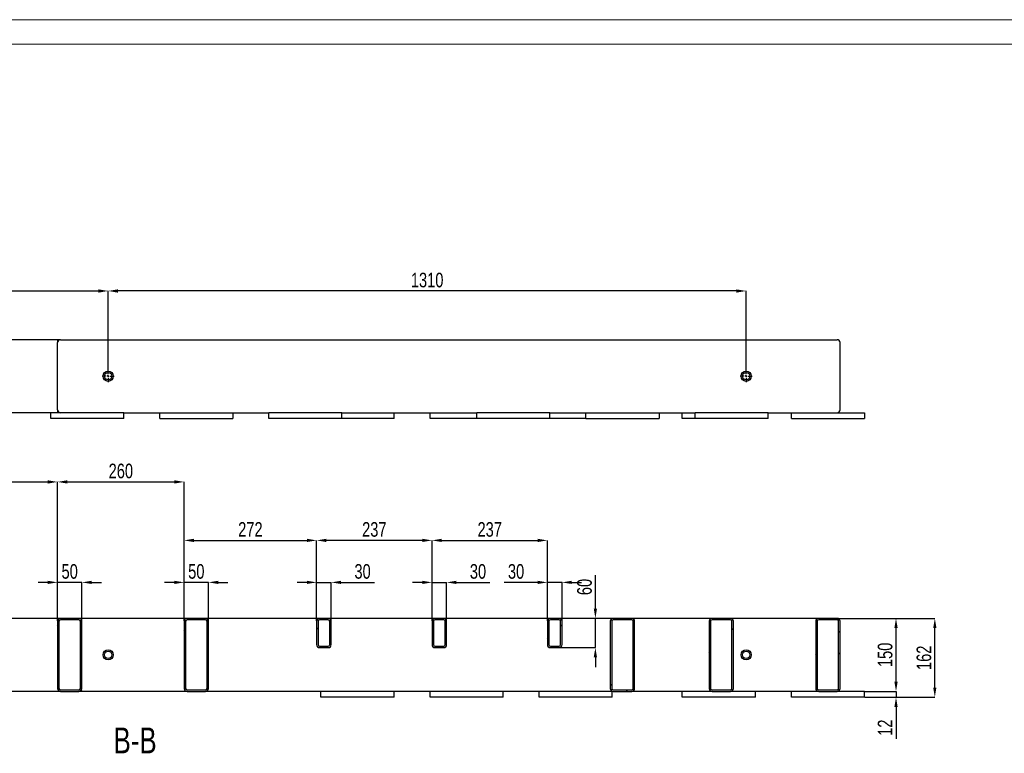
# Model space of a CAD drawing. Header units: millimetres. Extents: x 0 to 841, y 0 to 594.
# Tile 4 of 12: x 174 to 377, y 443 to 594. Entities that reach past the tile are written whole.
import ezdxf

# ---------------------------------------------------------------- set-up
doc = ezdxf.new("R2010")
doc.units = ezdxf.units.MM
doc.header["$PDSIZE"] = -1
doc.linetypes.add('CENTERX2', pattern=[20.32, 12.7, -2.54, 2.54, -2.54])
for name, color, linetype in [('COTES', 1, 'Continuous'), ('NOTES', 6, 'Continuous'), ('TRAIT-FINS', 9, 'Continuous'), ('TRAIT-MIXTES', 3, 'CENTERX2')]:
    doc.layers.add(name, color=color, linetype=linetype)
doc.layers.add('TRAIT-FORT', color=4, linetype='Continuous', lineweight=25)
doc.styles.add('SLDTEXTSTYLE0', font='TXT', dxfattribs={"width": 0.75})
doc.dimstyles.new('SLDDIMSTYLE0', dxfattribs={"dimtxt": 3, "dimasz": 2, "dimexe": 0, "dimexo": 0.0625, "dimgap": 0.75, "dimtad": 1, "dimdec": 0, "dimlfac": 10, "dimrnd": 1e-09, "dimzin": 12, "dimdsep": 46, "dimtxsty": 'SLDTEXTSTYLE0', "dimsah": 1, "dimcen": 0.09, "dimadec": 0, "dimazin": 3, "dimtfac": 1, "dimtdec": 0, "dimtofl": 0, "dimtmove": 0, "dimatfit": 3, "dimfxl": 1, "dimfrac": 2, "dimtolj": 1, "dimtzin": 12, "dimarcsym": 0})
doc.dimstyles.new('SLDDIMSTYLE1', dxfattribs={"dimtxt": 3, "dimasz": 2, "dimexe": 0, "dimexo": 0.0625, "dimgap": 0.75, "dimtad": 1, "dimdec": 0, "dimlfac": 10, "dimrnd": 1e-09, "dimzin": 12, "dimdsep": 46, "dimtxsty": 'SLDTEXTSTYLE0', "dimsah": 1, "dimcen": 0.09, "dimadec": 0, "dimazin": 3, "dimtfac": 1, "dimtdec": 0, "dimtmove": 0, "dimatfit": 0, "dimfxl": 1, "dimfrac": 2, "dimtolj": 1, "dimtzin": 12, "dimarcsym": 0})
pattern_1 = [(45, (0, 0), (-13.4704, 13.4704), []), (45, (4.49, 2e-323), (-13.4704, 13.4704), []), (45, (8.98, 4e-323), (-13.4704, 13.4704), []), (45, (13.47, 6e-323), (-13.4704, 13.4704), [])]

# ---------------------------------------------------------------- blocks, each defined once
blk = doc.blocks.new('_D_90')
at = {"layer": 'COTES', "color": 0, "lineweight": -2, "transparency": 16777216}
for p, q in [((53.57, 470.59), (53.57, 499.13)), ((55.57, 499.13), (180.17, 499.13)), ((182.17, 470.59), (182.17, 499.13))]:
    blk.add_line(p, q, dxfattribs=at)
at = {"layer": 'COTES', "color": 0, "transparency": 16777216}
for points in [[(55.57, 499.46), (55.57, 498.79), (53.57, 499.13)], [(180.17, 499.46), (180.17, 498.79), (182.17, 499.13)]]:
    blk.add_solid(points, dxfattribs=at)
at = {"layer": 'Defpoints', "color": 0, "transparency": 16777216}
for p in [(182.17, 499.13), (53.57, 470.53), (182.17, 470.53)]:
    blk.add_point(p, dxfattribs=at)
at = {"layer": 'COTES', "color": 0, "transparency": 16777216, "insert": (117.87, 502.88), "char_height": 3, "attachment_point": 2, "style": 'SLDTEXTSTYLE0'}
blk.add_mtext('\\A1;1286', dxfattribs=at)
blk = doc.blocks.new('_D_91')
at = {"layer": 'COTES', "color": 0, "lineweight": -2, "transparency": 16777216}
for p, q in [((182.17, 470.59), (182.17, 499.13)), ((184.17, 499.13), (206.17, 499.13)), ((208.17, 470.59), (208.17, 499.13))]:
    blk.add_line(p, q, dxfattribs=at)
at = {"layer": 'COTES', "color": 0, "transparency": 16777216}
for points in [[(184.17, 499.46), (184.17, 498.79), (182.17, 499.13)], [(206.17, 499.46), (206.17, 498.79), (208.17, 499.13)]]:
    blk.add_solid(points, dxfattribs=at)
at = {"layer": 'Defpoints', "color": 0, "transparency": 16777216}
for p in [(208.17, 499.13), (182.17, 470.53), (208.17, 470.53)]:
    blk.add_point(p, dxfattribs=at)
at = {"layer": 'COTES', "color": 0, "transparency": 16777216, "insert": (195.17, 502.88), "char_height": 3, "attachment_point": 2, "style": 'SLDTEXTSTYLE0'}
blk.add_mtext('\\A1;260', dxfattribs=at)
blk = doc.blocks.new('_D_92')
at = {"layer": 'COTES', "color": 0, "lineweight": -2, "transparency": 16777216}
for p, q in [((180.17, 478.51), (178.17, 478.51)), ((182.17, 470.59), (182.17, 478.51)), ((187.17, 478.51), (182.17, 478.51)), ((187.17, 470.59), (187.17, 478.51)), ((189.17, 478.51), (191.17, 478.51))]:
    blk.add_line(p, q, dxfattribs=at)
at = {"layer": 'COTES', "color": 0, "transparency": 16777216}
for points in [[(180.17, 478.84), (180.17, 478.18), (182.17, 478.51)], [(189.17, 478.84), (189.17, 478.18), (187.17, 478.51)]]:
    blk.add_solid(points, dxfattribs=at)
at = {"layer": 'Defpoints', "color": 0, "transparency": 16777216}
for p in [(182.17, 478.51), (182.17, 470.53), (187.17, 470.53)]:
    blk.add_point(p, dxfattribs=at)
at = {"layer": 'COTES', "color": 0, "transparency": 16777216, "insert": (184.67, 482.26), "char_height": 3, "attachment_point": 2, "style": 'SLDTEXTSTYLE0'}
blk.add_mtext('\\A1;50', dxfattribs=at)
blk = doc.blocks.new('_D_93')
at = {"layer": 'COTES', "color": 0, "lineweight": -2, "transparency": 16777216}
for p, q in [((206.17, 478.51), (204.17, 478.51)), ((208.17, 470.59), (208.17, 478.51)), ((213.17, 478.51), (208.17, 478.51)), ((213.17, 470.59), (213.17, 478.51)), ((215.17, 478.51), (217.17, 478.51))]:
    blk.add_line(p, q, dxfattribs=at)
at = {"layer": 'COTES', "color": 0, "transparency": 16777216}
for points in [[(206.17, 478.84), (206.17, 478.18), (208.17, 478.51)], [(215.17, 478.84), (215.17, 478.18), (213.17, 478.51)]]:
    blk.add_solid(points, dxfattribs=at)
at = {"layer": 'Defpoints', "color": 0, "transparency": 16777216}
for p in [(208.17, 478.51), (208.17, 470.53), (213.17, 470.53)]:
    blk.add_point(p, dxfattribs=at)
at = {"layer": 'COTES', "color": 0, "transparency": 16777216, "insert": (210.67, 482.26), "char_height": 3, "attachment_point": 2, "style": 'SLDTEXTSTYLE0'}
blk.add_mtext('\\A1;50', dxfattribs=at)
blk = doc.blocks.new('_D_94')
at = {"layer": 'COTES', "color": 0, "lineweight": -2, "transparency": 16777216}
for p, q in [((208.17, 470.59), (208.17, 487.13)), ((210.17, 487.13), (233.37, 487.13)), ((235.37, 470.59), (235.37, 487.13))]:
    blk.add_line(p, q, dxfattribs=at)
at = {"layer": 'COTES', "color": 0, "transparency": 16777216}
for points in [[(210.17, 487.46), (210.17, 486.79), (208.17, 487.13)], [(233.37, 487.46), (233.37, 486.79), (235.37, 487.13)]]:
    blk.add_solid(points, dxfattribs=at)
at = {"layer": 'Defpoints', "color": 0, "transparency": 16777216}
for p in [(235.37, 487.13), (208.17, 470.53), (235.37, 470.53)]:
    blk.add_point(p, dxfattribs=at)
at = {"layer": 'COTES', "color": 0, "transparency": 16777216, "insert": (221.77, 490.88), "char_height": 3, "attachment_point": 2, "style": 'SLDTEXTSTYLE0'}
blk.add_mtext('\\A1;272', dxfattribs=at)
blk = doc.blocks.new('_D_95')
at = {"layer": 'COTES', "color": 0, "lineweight": -2, "transparency": 16777216}
for p, q in [((235.37, 470.59), (235.37, 487.13)), ((257.07, 487.13), (237.37, 487.13)), ((259.07, 470.59), (259.07, 487.13))]:
    blk.add_line(p, q, dxfattribs=at)
at = {"layer": 'COTES', "color": 0, "transparency": 16777216}
for points in [[(237.37, 487.46), (237.37, 486.79), (235.37, 487.13)], [(257.07, 487.46), (257.07, 486.79), (259.07, 487.13)]]:
    blk.add_solid(points, dxfattribs=at)
at = {"layer": 'Defpoints', "color": 0, "transparency": 16777216}
for p in [(235.37, 487.13), (235.37, 470.53), (259.07, 470.53)]:
    blk.add_point(p, dxfattribs=at)
at = {"layer": 'COTES', "color": 0, "transparency": 16777216, "insert": (247.22, 490.88), "char_height": 3, "attachment_point": 2, "style": 'SLDTEXTSTYLE0'}
blk.add_mtext('\\A1;237', dxfattribs=at)
blk = doc.blocks.new('_D_96')
at = {"layer": 'COTES', "color": 0, "lineweight": -2, "transparency": 16777216}
for p, q in [((233.37, 478.51), (231.37, 478.51)), ((235.37, 470.59), (235.37, 478.51)), ((235.37, 478.51), (238.37, 478.51)), ((238.37, 470.59), (238.37, 478.51)), ((240.37, 478.51), (247.24, 478.51))]:
    blk.add_line(p, q, dxfattribs=at)
at = {"layer": 'COTES', "color": 0, "transparency": 16777216}
for points in [[(233.37, 478.84), (233.37, 478.18), (235.37, 478.51)], [(240.37, 478.84), (240.37, 478.18), (238.37, 478.51)]]:
    blk.add_solid(points, dxfattribs=at)
at = {"layer": 'Defpoints', "color": 0, "transparency": 16777216}
for p in [(235.37, 478.51), (235.37, 470.53), (238.37, 470.53)]:
    blk.add_point(p, dxfattribs=at)
at = {"layer": 'COTES', "color": 0, "transparency": 16777216, "insert": (244.81, 482.26), "char_height": 3, "attachment_point": 2, "style": 'SLDTEXTSTYLE0'}
blk.add_mtext('\\A1;30', dxfattribs=at)
blk = doc.blocks.new('_D_97')
at = {"layer": 'COTES', "color": 0, "lineweight": -2, "transparency": 16777216}
for p, q in [((257.07, 478.51), (255.07, 478.51)), ((259.07, 470.59), (259.07, 478.51)), ((259.07, 478.51), (262.07, 478.51)), ((262.07, 470.59), (262.07, 478.51)), ((264.07, 478.51), (270.94, 478.51))]:
    blk.add_line(p, q, dxfattribs=at)
at = {"layer": 'COTES', "color": 0, "transparency": 16777216}
for points in [[(257.07, 478.84), (257.07, 478.18), (259.07, 478.51)], [(264.07, 478.84), (264.07, 478.18), (262.07, 478.51)]]:
    blk.add_solid(points, dxfattribs=at)
at = {"layer": 'Defpoints', "color": 0, "transparency": 16777216}
for p in [(259.07, 478.51), (259.07, 470.53), (262.07, 470.53)]:
    blk.add_point(p, dxfattribs=at)
at = {"layer": 'COTES', "color": 0, "transparency": 16777216, "insert": (268.51, 482.26), "char_height": 3, "attachment_point": 2, "style": 'SLDTEXTSTYLE0'}
blk.add_mtext('\\A1;30', dxfattribs=at)
blk = doc.blocks.new('_D_98')
at = {"layer": 'COTES', "color": 0, "lineweight": -2, "transparency": 16777216}
for p, q in [((280.77, 478.51), (273.89, 478.51)), ((282.77, 470.59), (282.77, 478.51)), ((285.77, 478.51), (282.77, 478.51)), ((285.77, 470.59), (285.77, 478.51)), ((287.77, 478.51), (289.77, 478.51))]:
    blk.add_line(p, q, dxfattribs=at)
at = {"layer": 'COTES', "color": 0, "transparency": 16777216}
for points in [[(280.77, 478.84), (280.77, 478.18), (282.77, 478.51)], [(287.77, 478.84), (287.77, 478.18), (285.77, 478.51)]]:
    blk.add_solid(points, dxfattribs=at)
at = {"layer": 'Defpoints', "color": 0, "transparency": 16777216}
for p in [(282.77, 478.51), (282.77, 470.53), (285.77, 470.53)]:
    blk.add_point(p, dxfattribs=at)
at = {"layer": 'COTES', "color": 0, "transparency": 16777216, "insert": (276.33, 482.26), "char_height": 3, "attachment_point": 2, "style": 'SLDTEXTSTYLE0'}
blk.add_mtext('\\A1;30', dxfattribs=at)
blk = doc.blocks.new('_D_99')
at = {"layer": 'COTES', "color": 0, "lineweight": -2, "transparency": 16777216}
for p, q in [((259.07, 470.59), (259.07, 487.13)), ((261.07, 487.13), (280.77, 487.13)), ((282.77, 470.59), (282.77, 487.13))]:
    blk.add_line(p, q, dxfattribs=at)
at = {"layer": 'COTES', "color": 0, "transparency": 16777216}
for points in [[(261.07, 487.46), (261.07, 486.79), (259.07, 487.13)], [(280.77, 487.46), (280.77, 486.79), (282.77, 487.13)]]:
    blk.add_solid(points, dxfattribs=at)
at = {"layer": 'Defpoints', "color": 0, "transparency": 16777216}
for p in [(282.77, 487.13), (259.07, 470.53), (282.77, 470.53)]:
    blk.add_point(p, dxfattribs=at)
at = {"layer": 'COTES', "color": 0, "transparency": 16777216, "insert": (270.92, 490.88), "char_height": 3, "attachment_point": 2, "style": 'SLDTEXTSTYLE0'}
blk.add_mtext('\\A1;237', dxfattribs=at)
blk = doc.blocks.new('_D_100')
at = {"layer": 'COTES', "color": 0, "lineweight": -2, "transparency": 16777216}
for p, q in [((292.62, 473.13), (292.62, 480)), ((342.21, 471.13), (292.62, 471.13)), ((292.62, 465.13), (292.62, 471.13)), ((285.23, 465.13), (292.62, 465.13)), ((292.62, 463.13), (292.62, 461.13))]:
    blk.add_line(p, q, dxfattribs=at)
at = {"layer": 'COTES', "color": 0, "transparency": 16777216}
for points in [[(292.28, 473.13), (292.95, 473.13), (292.62, 471.13)], [(292.28, 463.13), (292.95, 463.13), (292.62, 465.13)]]:
    blk.add_solid(points, dxfattribs=at)
at = {"layer": 'Defpoints', "color": 0, "transparency": 16777216}
for p in [(342.27, 471.13), (285.17, 465.13), (292.62, 465.13)]:
    blk.add_point(p, dxfattribs=at)
at = {"layer": 'COTES', "color": 0, "transparency": 16777216, "insert": (288.87, 477.56), "char_height": 3, "attachment_point": 2, "rotation": 90, "style": 'SLDTEXTSTYLE0'}
blk.add_mtext('\\A1;60', dxfattribs=at)
blk = doc.blocks.new('_D_101')
at = {"layer": 'COTES', "color": 0, "lineweight": -2, "transparency": 16777216}
for p, q in [((342.33, 471.13), (354.35, 471.13)), ((354.35, 458.13), (354.35, 469.13)), ((347.93, 456.13), (354.35, 456.13))]:
    blk.add_line(p, q, dxfattribs=at)
at = {"layer": 'COTES', "color": 0, "transparency": 16777216}
for points in [[(354.02, 469.13), (354.69, 469.13), (354.35, 471.13)], [(354.02, 458.13), (354.69, 458.13), (354.35, 456.13)]]:
    blk.add_solid(points, dxfattribs=at)
at = {"layer": 'Defpoints', "color": 0, "transparency": 16777216}
for p in [(342.27, 471.13), (354.35, 471.13), (347.87, 456.13)]:
    blk.add_point(p, dxfattribs=at)
at = {"layer": 'COTES', "color": 0, "transparency": 16777216, "insert": (350.6, 463.63), "char_height": 3, "attachment_point": 2, "rotation": 90, "style": 'SLDTEXTSTYLE0'}
blk.add_mtext('\\A1;150', dxfattribs=at)
blk = doc.blocks.new('_D_102')
at = {"layer": 'COTES', "color": 0, "lineweight": -2, "transparency": 16777216}
for p, q in [((354.35, 458.13), (354.35, 460.13)), ((347.93, 456.13), (354.35, 456.13)), ((347.93, 454.93), (354.35, 454.93)), ((354.35, 456.13), (354.35, 454.93)), ((354.35, 452.93), (354.35, 446.43))]:
    blk.add_line(p, q, dxfattribs=at)
at = {"layer": 'COTES', "color": 0, "transparency": 16777216}
for points in [[(354.02, 458.13), (354.69, 458.13), (354.35, 456.13)], [(354.02, 452.93), (354.69, 452.93), (354.35, 454.93)]]:
    blk.add_solid(points, dxfattribs=at)
at = {"layer": 'Defpoints', "color": 0, "transparency": 16777216}
for p in [(347.87, 456.13), (347.87, 454.93), (354.35, 456.13)]:
    blk.add_point(p, dxfattribs=at)
at = {"layer": 'COTES', "color": 0, "transparency": 16777216, "insert": (350.6, 448.68), "char_height": 3, "attachment_point": 2, "rotation": 90, "style": 'SLDTEXTSTYLE0'}
blk.add_mtext('\\A1;12', dxfattribs=at)
blk = doc.blocks.new('_D_103')
at = {"layer": 'COTES', "color": 0, "lineweight": -2, "transparency": 16777216}
for p, q in [((342.33, 471.13), (362.32, 471.13)), ((362.32, 456.93), (362.32, 469.13)), ((347.93, 454.93), (362.32, 454.93))]:
    blk.add_line(p, q, dxfattribs=at)
at = {"layer": 'COTES', "color": 0, "transparency": 16777216}
for points in [[(361.99, 469.13), (362.65, 469.13), (362.32, 471.13)], [(361.99, 456.93), (362.65, 456.93), (362.32, 454.93)]]:
    blk.add_solid(points, dxfattribs=at)
at = {"layer": 'Defpoints', "color": 0, "transparency": 16777216}
for p in [(342.27, 471.13), (362.32, 471.13), (347.87, 454.93)]:
    blk.add_point(p, dxfattribs=at)
at = {"layer": 'COTES', "color": 0, "transparency": 16777216, "insert": (358.57, 463.03), "char_height": 3, "attachment_point": 2, "rotation": 90, "style": 'SLDTEXTSTYLE0'}
blk.add_mtext('\\A1;162', dxfattribs=at)
blk = doc.blocks.new('_D_105')
at = {"layer": 'COTES', "color": 0, "lineweight": -2, "transparency": 16777216}
for p, q in [((73.57, 522.13), (73.57, 538.32)), ((75.57, 538.32), (190.57, 538.32)), ((192.57, 522.13), (192.57, 538.32))]:
    blk.add_line(p, q, dxfattribs=at)
at = {"layer": 'COTES', "color": 0, "transparency": 16777216}
for points in [[(75.57, 538.65), (75.57, 537.98), (73.57, 538.32)], [(190.57, 538.65), (190.57, 537.98), (192.57, 538.32)]]:
    blk.add_solid(points, dxfattribs=at)
at = {"layer": 'Defpoints', "color": 0, "transparency": 16777216}
for p in [(192.57, 538.32), (73.57, 522.07), (192.57, 522.07)]:
    blk.add_point(p, dxfattribs=at)
at = {"layer": 'COTES', "color": 0, "transparency": 16777216, "insert": (133.07, 542.07), "char_height": 3, "attachment_point": 2, "style": 'SLDTEXTSTYLE0'}
blk.add_mtext('\\A1;1190', dxfattribs=at)
blk = doc.blocks.new('_D_106')
at = {"layer": 'COTES', "color": 0, "lineweight": -2, "transparency": 16777216}
for p, q in [((192.57, 522.13), (192.57, 538.32)), ((321.57, 538.32), (194.57, 538.32)), ((323.57, 522.13), (323.57, 538.32))]:
    blk.add_line(p, q, dxfattribs=at)
at = {"layer": 'COTES', "color": 0, "transparency": 16777216}
for points in [[(194.57, 538.65), (194.57, 537.98), (192.57, 538.32)], [(321.57, 538.65), (321.57, 537.98), (323.57, 538.32)]]:
    blk.add_solid(points, dxfattribs=at)
at = {"layer": 'Defpoints', "color": 0, "transparency": 16777216}
for p in [(192.57, 538.32), (192.57, 522.07), (323.57, 522.07)]:
    blk.add_point(p, dxfattribs=at)
at = {"layer": 'COTES', "color": 0, "transparency": 16777216, "insert": (258.07, 542.07), "char_height": 3, "attachment_point": 2, "style": 'SLDTEXTSTYLE0'}
blk.add_mtext('\\A1;1310', dxfattribs=at)
blk = doc.blocks.new('SW_CENTERMARKSYMBOL_39')
at = {"layer": 'TRAIT-MIXTES', "color": 0}
for p, q in [((-0.4, 0), (-1.25, 0)), ((0, 0), (-0.2, 0)), ((0, 0.4), (0, 1.25)), ((0, 0), (0, 0.2)), ((0, 0), (0, -0.2)), ((0, 0), (0.2, 0)), ((0.4, 0), (1.25, 0)), ((0, -0.4), (0, -1.25))]:
    blk.add_line(p, q, dxfattribs=at)
blk = doc.blocks.new('SW_CENTERMARKSYMBOL_40')
at = {"layer": 'TRAIT-MIXTES', "color": 0}
for p, q in [((-0.4, 0), (-1.25, 0)), ((0, 0), (-0.2, 0)), ((0, 0.4), (0, 1.25)), ((0, 0), (0, 0.2)), ((0, 0), (0, -0.2)), ((0, 0), (0.2, 0)), ((0.4, 0), (1.25, 0)), ((0, -0.4), (0, -1.25))]:
    blk.add_line(p, q, dxfattribs=at)

msp = doc.modelspace()

# ---------------------------------------------------------------- hatches: boundary and pattern name
at = {"layer": 'TRAIT-FINS'}
h = msp.add_hatch(dxfattribs=at)
h.set_pattern_fill('DIN 201 ACIER ET FONTE', color=256, style=0, pattern_type=2)
h.set_pattern_definition(pattern_1)
edge = h.paths.add_edge_path(flags=0)
edge.add_line((182.17, 470.53), (182.17, 456.73))
edge.add_arc((182.77, 456.73), 0.6, 180, 270)
edge.add_line((182.77, 456.13), (186.57, 456.13))
edge.add_arc((186.57, 456.73), 0.6, 270, 360)
edge.add_line((187.17, 456.73), (187.17, 470.53))
edge.add_arc((186.57, 470.53), 0.6, 0, 90)
edge.add_line((186.57, 471.13), (182.77, 471.13))
edge.add_arc((182.77, 470.53), 0.6, 90, 180)
edge = h.paths.add_edge_path(flags=0)
edge.add_arc((182.77, 456.73), 0.3, 180, 270, ccw=False)
edge.add_line((182.47, 456.73), (182.47, 470.53))
edge.add_arc((182.77, 470.53), 0.3, 90, 180, ccw=False)
edge.add_line((182.77, 470.83), (186.57, 470.83))
edge.add_arc((186.57, 470.53), 0.3, 0, 90, ccw=False)
edge.add_line((186.87, 470.53), (186.87, 456.73))
edge.add_arc((186.57, 456.73), 0.3, 270, 360, ccw=False)
edge.add_line((186.57, 456.43), (182.77, 456.43))
h = msp.add_hatch(dxfattribs=at)
h.set_pattern_fill('DIN 201 ACIER ET FONTE', color=256, style=0, pattern_type=2)
h.set_pattern_definition(pattern_1)
edge = h.paths.add_edge_path(flags=0)
edge.add_line((208.17, 470.53), (208.17, 456.73))
edge.add_arc((208.77, 456.73), 0.6, 180, 270)
edge.add_line((208.77, 456.13), (212.57, 456.13))
edge.add_arc((212.57, 456.73), 0.6, 270, 360)
edge.add_line((213.17, 456.73), (213.17, 470.53))
edge.add_arc((212.57, 470.53), 0.6, 0, 90)
edge.add_line((212.57, 471.13), (208.77, 471.13))
edge.add_arc((208.77, 470.53), 0.6, 90, 180)
edge = h.paths.add_edge_path(flags=0)
edge.add_arc((208.77, 456.73), 0.3, 180, 270, ccw=False)
edge.add_line((208.47, 456.73), (208.47, 470.53))
edge.add_arc((208.77, 470.53), 0.3, 90, 180, ccw=False)
edge.add_line((208.77, 470.83), (212.57, 470.83))
edge.add_arc((212.57, 470.53), 0.3, 0, 90, ccw=False)
edge.add_line((212.87, 470.53), (212.87, 456.73))
edge.add_arc((212.57, 456.73), 0.3, 270, 360, ccw=False)
edge.add_line((212.57, 456.43), (208.77, 456.43))
h = msp.add_hatch(dxfattribs=at)
h.set_pattern_fill('DIN 201 ACIER ET FONTE', color=256, style=0, pattern_type=2)
h.set_pattern_definition(pattern_1)
edge = h.paths.add_edge_path(flags=0)
edge.add_line((235.97, 465.13), (237.77, 465.13))
edge.add_arc((237.77, 465.73), 0.6, 270, 360)
edge.add_line((238.37, 465.73), (238.37, 470.53))
edge.add_arc((237.77, 470.53), 0.6, 0, 90)
edge.add_line((237.77, 471.13), (235.97, 471.13))
edge.add_arc((235.97, 470.53), 0.6, 90, 180)
edge.add_line((235.37, 470.53), (235.37, 465.73))
edge.add_arc((235.97, 465.73), 0.6, 180, 270)
edge = h.paths.add_edge_path(flags=0)
edge.add_arc((237.77, 465.73), 0.3, 270, 360, ccw=False)
edge.add_line((237.77, 465.43), (235.97, 465.43))
edge.add_arc((235.97, 465.73), 0.3, 180, 270, ccw=False)
edge.add_line((235.67, 465.73), (235.67, 470.53))
edge.add_arc((235.97, 470.53), 0.3, 90, 180, ccw=False)
edge.add_line((235.97, 470.83), (237.77, 470.83))
edge.add_arc((237.77, 470.53), 0.3, 0, 90, ccw=False)
edge.add_line((238.07, 470.53), (238.07, 465.73))
h = msp.add_hatch(dxfattribs=at)
h.set_pattern_fill('DIN 201 ACIER ET FONTE', color=256, style=0, pattern_type=2)
h.set_pattern_definition(pattern_1)
edge = h.paths.add_edge_path(flags=0)
edge.add_line((259.67, 465.13), (261.47, 465.13))
edge.add_arc((261.47, 465.73), 0.6, 270, 360)
edge.add_line((262.07, 465.73), (262.07, 470.53))
edge.add_arc((261.47, 470.53), 0.6, 0, 90)
edge.add_line((261.47, 471.13), (259.67, 471.13))
edge.add_arc((259.67, 470.53), 0.6, 90, 180)
edge.add_line((259.07, 470.53), (259.07, 465.73))
edge.add_arc((259.67, 465.73), 0.6, 180, 270)
edge = h.paths.add_edge_path(flags=0)
edge.add_arc((261.47, 465.73), 0.3, 270, 360, ccw=False)
edge.add_line((261.47, 465.43), (259.67, 465.43))
edge.add_arc((259.67, 465.73), 0.3, 180, 270, ccw=False)
edge.add_line((259.37, 465.73), (259.37, 470.53))
edge.add_arc((259.67, 470.53), 0.3, 90, 180, ccw=False)
edge.add_line((259.67, 470.83), (261.47, 470.83))
edge.add_arc((261.47, 470.53), 0.3, 0, 90, ccw=False)
edge.add_line((261.77, 470.53), (261.77, 465.73))
h = msp.add_hatch(dxfattribs=at)
h.set_pattern_fill('DIN 201 ACIER ET FONTE', color=256, style=0, pattern_type=2)
h.set_pattern_definition(pattern_1)
edge = h.paths.add_edge_path(flags=0)
edge.add_line((283.37, 465.13), (285.17, 465.13))
edge.add_arc((285.17, 465.73), 0.6, 270, 360)
edge.add_line((285.77, 465.73), (285.77, 470.53))
edge.add_arc((285.17, 470.53), 0.6, 0, 90)
edge.add_line((285.17, 471.13), (283.37, 471.13))
edge.add_arc((283.37, 470.53), 0.6, 90, 180)
edge.add_line((282.77, 470.53), (282.77, 465.73))
edge.add_arc((283.37, 465.73), 0.6, 180, 270)
edge = h.paths.add_edge_path(flags=0)
edge.add_arc((285.17, 465.73), 0.3, 270, 360, ccw=False)
edge.add_line((285.17, 465.43), (283.37, 465.43))
edge.add_arc((283.37, 465.73), 0.3, 180, 270, ccw=False)
edge.add_line((283.07, 465.73), (283.07, 470.53))
edge.add_arc((283.37, 470.53), 0.3, 90, 180, ccw=False)
edge.add_line((283.37, 470.83), (285.17, 470.83))
edge.add_arc((285.17, 470.53), 0.3, 0, 90, ccw=False)
edge.add_line((285.47, 470.53), (285.47, 465.73))
h = msp.add_hatch(dxfattribs=at)
h.set_pattern_fill('DIN 201 ACIER ET FONTE', color=256, style=0, pattern_type=2)
h.set_pattern_definition(pattern_1)
edge = h.paths.add_edge_path(flags=0)
edge.add_line((295.67, 470.53), (295.67, 456.73))
edge.add_arc((296.27, 456.73), 0.6, 180, 270)
edge.add_line((296.27, 456.13), (300.07, 456.13))
edge.add_arc((300.07, 456.73), 0.6, 270, 360)
edge.add_line((300.67, 456.73), (300.67, 470.53))
edge.add_arc((300.07, 470.53), 0.6, 0, 90)
edge.add_line((300.07, 471.13), (296.27, 471.13))
edge.add_arc((296.27, 470.53), 0.6, 90, 180)
edge = h.paths.add_edge_path(flags=0)
edge.add_arc((296.27, 456.73), 0.3, 180, 270, ccw=False)
edge.add_line((295.97, 456.73), (295.97, 470.53))
edge.add_arc((296.27, 470.53), 0.3, 90, 180, ccw=False)
edge.add_line((296.27, 470.83), (300.07, 470.83))
edge.add_arc((300.07, 470.53), 0.3, 0, 90, ccw=False)
edge.add_line((300.37, 470.53), (300.37, 456.73))
edge.add_arc((300.07, 456.73), 0.3, 270, 360, ccw=False)
edge.add_line((300.07, 456.43), (296.27, 456.43))
h = msp.add_hatch(dxfattribs=at)
h.set_pattern_fill('DIN 201 ACIER ET FONTE', color=256, style=0, pattern_type=2)
h.set_pattern_definition(pattern_1)
edge = h.paths.add_edge_path(flags=0)
edge.add_line((315.97, 470.53), (315.97, 456.73))
edge.add_arc((316.57, 456.73), 0.6, 180, 270)
edge.add_line((316.57, 456.13), (320.37, 456.13))
edge.add_arc((320.37, 456.73), 0.6, 270, 360)
edge.add_line((320.97, 456.73), (320.97, 470.53))
edge.add_arc((320.37, 470.53), 0.6, 0, 90)
edge.add_line((320.37, 471.13), (316.57, 471.13))
edge.add_arc((316.57, 470.53), 0.6, 90, 180)
edge = h.paths.add_edge_path(flags=0)
edge.add_arc((316.57, 456.73), 0.3, 180, 270, ccw=False)
edge.add_line((316.27, 456.73), (316.27, 470.53))
edge.add_arc((316.57, 470.53), 0.3, 90, 180, ccw=False)
edge.add_line((316.57, 470.83), (320.37, 470.83))
edge.add_arc((320.37, 470.53), 0.3, 0, 90, ccw=False)
edge.add_line((320.67, 470.53), (320.67, 456.73))
edge.add_arc((320.37, 456.73), 0.3, 270, 360, ccw=False)
edge.add_line((320.37, 456.43), (316.57, 456.43))
h = msp.add_hatch(dxfattribs=at)
h.set_pattern_fill('DIN 201 ACIER ET FONTE', color=256, style=0, pattern_type=2)
h.set_pattern_definition(pattern_1)
edge = h.paths.add_edge_path(flags=0)
edge.add_line((337.87, 470.53), (337.87, 456.73))
edge.add_arc((338.47, 456.73), 0.6, 180, 270)
edge.add_line((338.47, 456.13), (342.27, 456.13))
edge.add_arc((342.27, 456.73), 0.6, 270, 360)
edge.add_line((342.87, 456.73), (342.87, 470.53))
edge.add_arc((342.27, 470.53), 0.6, 0, 90)
edge.add_line((342.27, 471.13), (338.47, 471.13))
edge.add_arc((338.47, 470.53), 0.6, 90, 180)
edge = h.paths.add_edge_path(flags=0)
edge.add_arc((338.47, 456.73), 0.3, 180, 270, ccw=False)
edge.add_line((338.17, 456.73), (338.17, 470.53))
edge.add_arc((338.47, 470.53), 0.3, 90, 180, ccw=False)
edge.add_line((338.47, 470.83), (342.27, 470.83))
edge.add_arc((342.27, 470.53), 0.3, 0, 90, ccw=False)
edge.add_line((342.57, 470.53), (342.57, 456.73))
edge.add_arc((342.27, 456.73), 0.3, 270, 360, ccw=False)
edge.add_line((342.27, 456.43), (338.47, 456.43))

# ---------------------------------------------------------------- linework, layer by layer
at = {"lineweight": 18}
for p, q in [((841, 594), (0, 594)), ((836, 589), (5, 589))]:
    msp.add_line(p, q, dxfattribs=at)
at = {"layer": 'TRAIT-FORT', "lineweight": 25}
for p, q in [((182.17, 528.32), (128.47, 528.32)), ((182.77, 528.32), (182.17, 528.32)), ((182.17, 528.32), (182.17, 527.72)), ((182.17, 513.92), (182.17, 527.72)), ((182.77, 528.32), (342.27, 528.32)), ((342.87, 513.92), (342.87, 527.72)), ((182.17, 513.92), (182.17, 513.32)), ((180.77, 513.32), (134.07, 513.32)), ((180.77, 512.12), (180.77, 513.32)), ((195.77, 513.32), (180.77, 513.32)), ((195.77, 512.12), (180.77, 512.12)), ((195.77, 513.32), (203.17, 513.32)), ((195.77, 512.12), (195.77, 513.32)), ((203.17, 512.12), (203.17, 513.32)), ((203.17, 513.32), (218.17, 513.32)), ((203.17, 512.12), (218.17, 512.12)), ((218.17, 513.32), (218.17, 512.12)), ((218.17, 513.32), (225.57, 513.32)), ((225.57, 512.12), (225.57, 513.32)), ((240.57, 513.32), (225.57, 513.32)), ((240.57, 512.12), (225.57, 512.12)), ((240.57, 513.32), (268.29, 513.32)), ((240.57, 512.12), (240.57, 513.32)), ((251.27, 512.12), (240.57, 512.12)), ((251.27, 512.12), (251.27, 513.32)), ((258.67, 512.12), (258.67, 513.32)), ((268.29, 512.12), (258.67, 512.12)), ((268.29, 512.12), (268.29, 513.32)), ((283.29, 513.32), (268.29, 513.32)), ((283.29, 512.12), (268.29, 512.12)), ((283.29, 512.12), (283.29, 513.32)), ((283.29, 513.32), (290.69, 513.32)), ((290.69, 512.12), (283.29, 512.12)), ((290.69, 512.12), (290.69, 513.32)), ((290.69, 513.32), (305.69, 513.32)), ((290.69, 512.12), (305.69, 512.12)), ((305.69, 513.32), (305.69, 512.12)), ((305.69, 513.32), (313.09, 513.32)), ((310.47, 512.12), (310.47, 513.32)), ((313.09, 512.12), (310.47, 512.12)), ((328.09, 513.32), (313.09, 513.32)), ((313.09, 512.12), (313.09, 513.32)), ((328.09, 512.12), (313.09, 512.12)), ((328.09, 513.32), (332.87, 513.32)), ((328.09, 512.12), (328.09, 513.32)), ((332.87, 512.12), (332.87, 513.32)), ((332.87, 513.32), (347.87, 513.32)), ((332.87, 512.12), (347.87, 512.12)), ((347.87, 513.32), (347.87, 512.12)), ((182.77, 471.13), (158.16, 471.13)), ((186.57, 471.13), (182.77, 471.13)), ((208.77, 471.13), (186.57, 471.13)), ((212.57, 471.13), (208.77, 471.13)), ((235.97, 471.13), (212.57, 471.13)), ((237.77, 471.13), (235.97, 471.13)), ((259.67, 471.13), (237.77, 471.13)), ((261.47, 471.13), (259.67, 471.13)), ((283.37, 471.13), (261.47, 471.13)), ((285.17, 471.13), (283.37, 471.13)), ((296.27, 471.13), (285.17, 471.13)), ((300.07, 471.13), (296.27, 471.13)), ((316.57, 471.13), (300.07, 471.13)), ((320.37, 471.13), (316.57, 471.13)), ((338.47, 471.13), (320.37, 471.13)), ((342.27, 471.13), (338.47, 471.13)), ((182.17, 470.53), (182.17, 456.73)), ((182.47, 470.53), (182.47, 456.73)), ((186.57, 470.83), (182.77, 470.83)), ((186.87, 456.73), (186.87, 470.53)), ((187.17, 456.73), (187.17, 470.53)), ((208.17, 470.53), (208.17, 456.73)), ((208.47, 470.53), (208.47, 456.73)), ((212.57, 470.83), (208.77, 470.83)), ((212.87, 456.73), (212.87, 470.53)), ((213.17, 456.73), (213.17, 470.53)), ((235.37, 470.53), (235.37, 465.73)), ((235.67, 470.53), (235.67, 465.73)), ((237.77, 470.83), (235.97, 470.83)), ((238.07, 465.73), (238.07, 470.53)), ((238.37, 465.73), (238.37, 470.53)), ((259.07, 470.53), (259.07, 465.73)), ((259.37, 470.53), (259.37, 465.73)), ((261.47, 470.83), (259.67, 470.83)), ((261.77, 465.73), (261.77, 470.53)), ((262.07, 465.73), (262.07, 470.53)), ((282.77, 470.53), (282.77, 465.73)), ((283.07, 470.53), (283.07, 465.73)), ((285.17, 470.83), (283.37, 470.83)), ((285.47, 465.73), (285.47, 470.53)), ((285.77, 465.73), (285.77, 470.53)), ((295.67, 470.53), (295.67, 456.73)), ((295.97, 470.53), (295.97, 456.73)), ((300.07, 470.83), (296.27, 470.83)), ((300.37, 456.73), (300.37, 470.53)), ((300.67, 456.73), (300.67, 470.53)), ((315.97, 470.53), (315.97, 456.73)), ((316.27, 470.53), (316.27, 456.73)), ((320.37, 470.83), (316.57, 470.83)), ((320.67, 456.73), (320.67, 470.53)), ((320.97, 456.73), (320.97, 470.53)), ((337.87, 470.53), (337.87, 456.73)), ((338.17, 470.53), (338.17, 456.73)), ((342.27, 470.83), (338.47, 470.83)), ((342.57, 456.73), (342.57, 470.53)), ((342.87, 456.73), (342.87, 470.53)), ((235.97, 465.43), (237.77, 465.43)), ((235.97, 465.13), (237.77, 465.13)), ((259.67, 465.43), (261.47, 465.43)), ((259.67, 465.13), (261.47, 465.13)), ((283.37, 465.43), (285.17, 465.43)), ((283.37, 465.13), (285.17, 465.13)), ((182.77, 456.13), (164.27, 456.13)), ((182.77, 456.43), (186.57, 456.43)), ((182.77, 456.13), (186.57, 456.13)), ((208.77, 456.13), (186.57, 456.13)), ((208.77, 456.43), (212.57, 456.43)), ((208.77, 456.13), (212.57, 456.13)), ((236.27, 456.13), (212.57, 456.13)), ((236.27, 454.93), (236.27, 456.13)), ((251.27, 456.13), (236.27, 456.13)), ((251.27, 454.93), (236.27, 454.93)), ((258.67, 456.13), (251.27, 456.13)), ((251.27, 454.93), (251.27, 456.13)), ((258.67, 454.93), (258.67, 456.13)), ((273.67, 456.13), (258.67, 456.13)), ((273.67, 454.93), (258.67, 454.93)), ((281.07, 456.13), (273.67, 456.13)), ((273.67, 454.93), (273.67, 456.13)), ((281.07, 454.93), (281.07, 456.13)), ((296.07, 456.13), (281.07, 456.13)), ((296.07, 454.93), (281.07, 454.93)), ((296.07, 454.93), (296.07, 456.13)), ((296.27, 456.43), (300.07, 456.43)), ((296.27, 456.13), (300.07, 456.13)), ((310.47, 456.13), (300.07, 456.13)), ((310.47, 454.93), (310.47, 456.13)), ((316.57, 456.13), (310.47, 456.13)), ((325.47, 454.93), (310.47, 454.93)), ((316.57, 456.43), (320.37, 456.43)), ((316.57, 456.13), (320.37, 456.13)), ((325.47, 456.13), (320.37, 456.13)), ((332.87, 456.13), (325.47, 456.13)), ((325.47, 454.93), (325.47, 456.13)), ((338.47, 456.13), (332.87, 456.13)), ((332.87, 454.93), (332.87, 456.13)), ((347.87, 454.93), (332.87, 454.93)), ((338.47, 456.43), (342.27, 456.43)), ((338.47, 456.13), (342.27, 456.13)), ((347.87, 456.13), (342.27, 456.13)), ((347.87, 454.93), (347.87, 456.13))]:
    msp.add_line(p, q, dxfattribs=at)
for centre, radius in [((192.57, 520.82), 1.05), ((323.57, 520.82), 1.05), ((192.57, 520.82), 0.75), ((323.57, 520.82), 0.75), ((192.57, 463.63), 1.05), ((192.57, 463.63), 0.75), ((323.57, 463.63), 1.05), ((323.57, 463.63), 0.75)]:
    msp.add_circle(centre, radius, dxfattribs=at)
for centre, radius, start, end in [((182.77, 527.72), 0.6, 90, 180), ((342.27, 527.72), 0.6, 0, 90), ((182.77, 513.92), 0.6, 180, 270), ((342.27, 513.92), 0.6, 270, 0), ((182.77, 470.53), 0.6, 90, 180), ((186.57, 470.53), 0.6, 0, 90), ((208.77, 470.53), 0.6, 90, 180), ((212.57, 470.53), 0.6, 0, 90), ((235.97, 470.53), 0.6, 90, 180), ((237.77, 470.53), 0.6, 0, 90), ((259.67, 470.53), 0.6, 90, 180), ((261.47, 470.53), 0.6, 0, 90), ((283.37, 470.53), 0.6, 90, 180), ((285.17, 470.53), 0.6, 0, 90), ((296.27, 470.53), 0.6, 90, 180), ((300.07, 470.53), 0.6, 0, 90), ((316.57, 470.53), 0.6, 90, 180), ((320.37, 470.53), 0.6, 0, 90), ((338.47, 470.53), 0.6, 90, 180), ((342.27, 470.53), 0.6, 0, 90), ((182.77, 470.53), 0.3, 90, 180), ((186.57, 470.53), 0.3, 0, 90), ((208.77, 470.53), 0.3, 90, 180), ((212.57, 470.53), 0.3, 0, 90), ((235.97, 470.53), 0.3, 90, 180), ((237.77, 470.53), 0.3, 0, 90), ((259.67, 470.53), 0.3, 90, 180), ((261.47, 470.53), 0.3, 0, 90), ((283.37, 470.53), 0.3, 90, 180), ((285.17, 470.53), 0.3, 0, 90), ((296.27, 470.53), 0.3, 90, 180), ((300.07, 470.53), 0.3, 0, 90), ((316.57, 470.53), 0.3, 90, 180), ((320.37, 470.53), 0.3, 0, 90), ((338.47, 470.53), 0.3, 90, 180), ((342.27, 470.53), 0.3, 0, 90), ((235.97, 465.73), 0.6, 180, 270), ((235.97, 465.73), 0.3, 180, 270), ((237.77, 465.73), 0.6, 270, 0), ((237.77, 465.73), 0.3, 270, 0), ((259.67, 465.73), 0.6, 180, 270), ((259.67, 465.73), 0.3, 180, 270), ((261.47, 465.73), 0.3, 270, 0), ((261.47, 465.73), 0.6, 270, 0), ((283.37, 465.73), 0.6, 180, 270), ((283.37, 465.73), 0.3, 180, 270), ((285.17, 465.73), 0.3, 270, 0), ((285.17, 465.73), 0.6, 270, 0), ((182.77, 456.73), 0.6, 180, 270), ((182.77, 456.73), 0.3, 180, 270), ((186.57, 456.73), 0.6, 270, 0), ((186.57, 456.73), 0.3, 270, 0), ((208.77, 456.73), 0.6, 180, 270), ((208.77, 456.73), 0.3, 180, 270), ((212.57, 456.73), 0.3, 270, 0), ((212.57, 456.73), 0.6, 270, 0), ((296.27, 456.73), 0.6, 180, 270), ((296.27, 456.73), 0.3, 180, 270), ((300.07, 456.73), 0.6, 270, 0), ((300.07, 456.73), 0.3, 270, 0), ((316.57, 456.73), 0.6, 180, 270), ((316.57, 456.73), 0.3, 180, 270), ((320.37, 456.73), 0.6, 270, 0), ((320.37, 456.73), 0.3, 270, 0), ((338.47, 456.73), 0.6, 180, 270), ((338.47, 456.73), 0.3, 180, 270), ((342.27, 456.73), 0.6, 270, 0), ((342.27, 456.73), 0.3, 270, 0)]:
    msp.add_arc(centre, radius, start, end, dxfattribs=at)

# ---------------------------------------------------------------- block references
at = {"layer": 'TRAIT-MIXTES'}
for name, p in [('SW_CENTERMARKSYMBOL_39', (192.57, 520.82)), ('SW_CENTERMARKSYMBOL_40', (323.57, 520.82))]:
    msp.add_blockref(name, p, dxfattribs=at)

# ---------------------------------------------------------------- texts
at = {"layer": 'NOTES', "insert": (198.1, 448.72), "char_height": 5.292, "attachment_point": 2, "style": 'SLDTEXTSTYLE0'}
msp.add_mtext('B-B', dxfattribs=at)

# ---------------------------------------------------------------- dimensions: what is measured, and where the dimension line sits
at = {"layer": 'COTES'}
for base, p1, p2, dimstyle, picture, middle in [((192.57, 538.32), (73.57, 522.07), (192.57, 522.07), 'SLDDIMSTYLE0', '_D_105', (133.07, 538.32)), ((192.57, 538.32), (323.57, 522.07), (192.57, 522.07), 'SLDDIMSTYLE0', '_D_106', (258.07, 538.32)), ((235.37, 487.13), (259.07, 470.53), (235.37, 470.53), 'SLDDIMSTYLE0', '_D_95', (247.22, 487.13)), ((282.77, 487.13), (259.07, 470.53), (282.77, 470.53), 'SLDDIMSTYLE0', '_D_99', (270.92, 487.13)), ((182.17, 478.51), (187.17, 470.53), (182.17, 470.53), 'SLDDIMSTYLE1', '_D_92', (184.67, 478.51)), ((208.17, 478.51), (213.17, 470.53), (208.17, 470.53), 'SLDDIMSTYLE1', '_D_93', (210.67, 478.51)), ((235.37, 478.51), (238.37, 470.53), (235.37, 470.53), 'SLDDIMSTYLE1', '_D_96', (244.81, 478.51)), ((259.07, 478.51), (262.07, 470.53), (259.07, 470.53), 'SLDDIMSTYLE1', '_D_97', (268.51, 478.51)), ((282.77, 478.51), (285.77, 470.53), (282.77, 470.53), 'SLDDIMSTYLE1', '_D_98', (276.33, 478.51))]:
    dim = msp.add_linear_dim(base=base, p1=p1, p2=p2, dimstyle=dimstyle, dxfattribs=at)
    dim.commit()
    dim.dimension.update_dxf_attribs({"geometry": picture, "text_midpoint": middle, "dimtype": 160})
for base, p1, p2, angle, dimstyle, picture, middle in [((182.17, 499.13), (53.57, 470.53), (182.17, 470.53), 0, 'SLDDIMSTYLE0', '_D_90', (117.87, 499.13)), ((208.17, 499.13), (182.17, 470.53), (208.17, 470.53), 0, 'SLDDIMSTYLE0', '_D_91', (195.17, 499.13)), ((235.37, 487.13), (208.17, 470.53), (235.37, 470.53), 0, 'SLDDIMSTYLE0', '_D_94', (221.77, 487.13)), ((292.62, 465.13), (342.27, 471.13), (285.17, 465.13), 90, 'SLDDIMSTYLE1', '_D_100', (292.62, 477.56)), ((354.35, 471.13), (347.87, 456.13), (342.27, 471.13), 90, 'SLDDIMSTYLE0', '_D_101', (354.35, 463.63)), ((362.32, 471.13), (347.87, 454.93), (342.27, 471.13), 90, 'SLDDIMSTYLE0', '_D_103', (362.32, 463.03)), ((354.35, 456.13), (347.87, 454.93), (347.87, 456.13), 90, 'SLDDIMSTYLE1', '_D_102', (354.35, 448.68))]:
    dim = msp.add_linear_dim(base=base, p1=p1, p2=p2, angle=angle, dimstyle=dimstyle, dxfattribs=at)
    dim.commit()
    dim.dimension.update_dxf_attribs({"geometry": picture, "text_midpoint": middle, "dimtype": 160})

doc.saveas('drawing.dxf')
